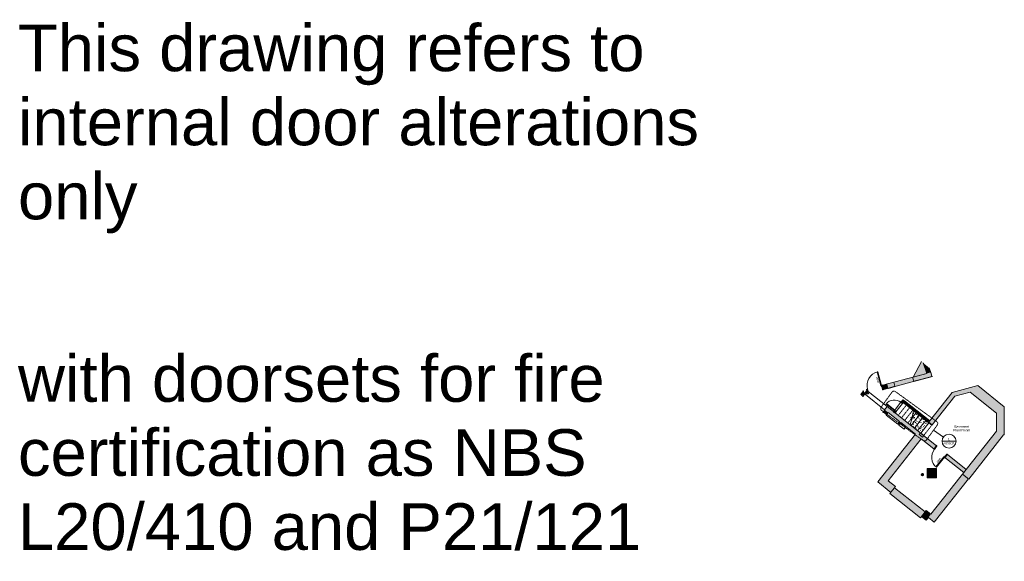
# Model space of a CAD drawing. Header units: millimetres. Extents: x -22631 to 93968, y -17976 to 24175.
# Tile 19 of 19: x 30651 to 93968, y -10653 to 24175. Entities that reach past the tile are written whole.
import ezdxf

# ---------------------------------------------------------------- set-up
doc = ezdxf.new("R2010")
doc.units = ezdxf.units.MM
for name, pattern in [('Dash', [6, 3, -3]), ('Hidden2', [3, 2, -1]), ('Overhead', [4, 2.5, -1.5])]:
    doc.linetypes.add(name, pattern=pattern)
for name, color, linetype, lineweight in [('A-ANNO-SYMB', 150, 'Continuous', 9), ('A-AREA', 32, 'Dash', 9), ('A-DOOR', 31, 'Continuous', 9), ('A-DOOR-FRAM', 31, 'Continuous', 18), ('A-DOOR-IDEN', 31, 'Continuous', 9), ('A-FLOR', 192, 'Continuous', 9), ('A-GENM', 13, 'Continuous', 9), ('A-WALL', 113, 'Continuous', 9), ('A-WALL-FNSH', 113, 'Continuous', 18), ('A-WALL-PATT', 111, 'Continuous', 18), ('G-ANNO-TEXT', 231, 'Continuous', 9), ('I-WALL', 2, 'Continuous', 9), ('Q-CASE', 31, 'Continuous', 9), ('S-STRS', 31, 'Continuous', 9), ('S-STRS-MBND', 31, 'Overhead', 9)]:
    doc.layers.add(name, color=color, linetype=linetype, lineweight=lineweight)
doc.styles.add('Arial', font='arial.ttf', dxfattribs={"height": 150})
doc.styles.add('Arial_6', font='arial.ttf', dxfattribs={"height": 3000})
doc.styles.add('Arial_B', font='arialbd.ttf', dxfattribs={"height": 100})
pattern_1 = [(0, (94833.25, 0), (406.4, 101.6), [16.764, -288.036, 16.764, -288.036, -1625.6]), (0, (94833.25, 0), (406.4, 101.6), [-609.6, 16.764, -592.836, 16.764, -288.036, -711.2]), (0, (94833.25, 0), (406.4, 101.6), [-1524, 16.764, -186.436, 16.764, -491.236]), (120, (94985.65, 50.8), (-291.1882, 301.1527), [16.764, -288.036, 16.764, -288.036, -1625.6]), (120, (94985.65, 50.8), (-291.1882, 301.1527), [-609.6, 16.764, -592.836, 16.764, -288.036, -711.2]), (120, (94985.65, 50.8), (-291.1882, 301.1527), [-1524, 16.764, -186.436, 16.764, -491.236]), (240, (95036.45, 254), (-115.2118, -402.7527), [16.764, -288.036, 16.764, -288.036, -1625.6]), (240, (95036.45, 254), (-115.2118, -402.7527), [-609.6, 16.764, -592.836, 16.764, -288.036, -711.2]), (240, (95036.45, 254), (-115.2118, -402.7527), [-1524, 16.764, -186.436, 16.764, -491.236])]

# ---------------------------------------------------------------- blocks, each defined once
blk = doc.blocks.new('Walls 2 - Walls 2-1784028-0-1_Basement Intermediate Door Options')
at = {"layer": 'A-WALL-PATT', "lineweight": 9}
blk.add_hatch(color=8, dxfattribs=at).paths.add_polyline_path([(-6728, 1190), (-5852, 1425), (-6075, 2100), (-6182, 2188)])
at = {"layer": 'A-WALL', "lineweight": 18}
for p, q in [((-6728, 1190), (-6182, 2188)), ((-5852, 1425), (-6075, 2100)), ((-6728, 1190), (-5852, 1425))]:
    blk.add_line(p, q, dxfattribs=at)
blk = doc.blocks.new('Worktop 2 - Worktop 2-2006432-0-1_Basement Intermediate Door Options')
at = {"layer": 'Q-CASE'}
for p, q in [((-7641, -1889), (-7312, -2148)), ((-7204, -2011), (-7535, -1750)), ((-7204, -2011), (-7312, -2148))]:
    blk.add_line(p, q, dxfattribs=at)
blk = doc.blocks.new('DKA_Door_Int_Sgl_RS_6VP_1 - 1010 x 2110mm Sgl Swing-2231686-0-1_Basement Intermediate Door Options')
at = {"layer": 'A-DOOR', "lineweight": 18}
for p, q in [((419, 1061), (419, 135)), ((463, 1061), (419, 1061)), ((463, 135), (463, 1061)), ((419, 135), (463, 135))]:
    blk.add_line(p, q, dxfattribs=at)
at = {"layer": 'A-DOOR'}
for p, q in [((-500, 155), (-540, 155)), ((-540, 155), (-540, 135)), ((-540, 135), (-470, 135)), ((-474, 141), (-500, 155)), ((470, 135), (540, 135)), ((500, 155), (474, 141)), ((540, 155), (500, 155)), ((540, 135), (540, 155)), ((-540, -135), (-540, -155)), ((-470, -135), (-540, -135)), ((-540, -155), (-500, -155)), ((-500, -155), (-474, -141)), ((540, -135), (470, -135)), ((474, -141), (500, -155)), ((500, -155), (540, -155)), ((540, -155), (540, -135))]:
    blk.add_line(p, q, dxfattribs=at)
for centre, radius, start, end in [((463, 135), 926, 90, 180), ((-478, 134), 8.06, 7.12502, 60.25512), ((-478, 134), 8.06, 7.12502, 60.25512), ((478, 134), 8.06, 119.74488, 172.87498), ((478, 134), 8.06, 119.74488, 172.87498), ((-478, -134), 8.06, 299.74488, 352.87498), ((478, -134), 8.06, 187.12502, 240.25512)]:
    blk.add_arc(centre, radius, start, end, dxfattribs=at)
at = {"layer": 'A-DOOR-FRAM'}
for p, q in [((-465, 135), (-497, 135)), ((-497, 135), (-497, -135)), ((-465, -135), (-465, 135)), ((-446, 89), (-465, 89)), ((-465, 89), (-465, 57)), ((-465, 57), (-446, 57)), ((-446, 57), (-446, 89)), ((465, 89), (446, 89)), ((446, 89), (446, 57)), ((446, 57), (465, 57)), ((465, 135), (465, -135)), ((497, 135), (465, 135)), ((465, 57), (465, 89)), ((497, -135), (497, 135)), ((-497, -135), (-465, -135)), ((465, -135), (497, -135))]:
    blk.add_line(p, q, dxfattribs=at)
blk = doc.blocks.new('Int - Sgl - DKA - Flush - 820 x1400 mm Sgl Swing 2-2793869-0-1_Basement Intermediate Door Options')
at = {"layer": 'A-DOOR'}
for p, q in [((-485, 151), (-445, 151)), ((-485, 131), (-485, 151)), ((-415, 131), (-450, 131)), ((-445, 151), (-419, 137)), ((450, 131), (415, 131)), ((419, 137), (445, 151)), ((445, 151), (485, 151)), ((485, 151), (485, 131)), ((-485, -151), (-485, -131)), ((-445, -151), (-485, -151)), ((-450, -131), (-415, -131)), ((-419, -137), (-445, -151)), ((415, -131), (450, -131)), ((445, -151), (419, -137)), ((485, -151), (445, -151)), ((485, -131), (485, -151))]:
    blk.add_line(p, q, dxfattribs=at)
at = {"layer": 'A-DOOR', "lineweight": 18}
for p, q in [((364, -131), (408, -131)), ((364, -947), (364, -131)), ((408, -131), (408, -947)), ((408, -947), (364, -947))]:
    blk.add_line(p, q, dxfattribs=at)
at = {"layer": 'A-DOOR'}
for centre, radius, start, end in [((-423, 130), 8.06, 7.12502, 60.25512), ((423, 130), 8.06, 119.74488, 172.87498), ((-423, -130), 8.06, 299.74488, 352.87498), ((-423, -130), 8.06, 299.74488, 352.87498), ((408, -131), 816, 180, 270), ((423, -130), 8.06, 187.12502, 240.25512), ((423, -130), 8.06, 187.12502, 240.25512)]:
    blk.add_arc(centre, radius, start, end, dxfattribs=at)
at = {"layer": 'A-DOOR-FRAM'}
for p, q in [((-442, 131), (-410, 131)), ((-442, -131), (-442, 131)), ((-410, 131), (-410, -131)), ((410, 131), (442, 131)), ((410, -131), (410, 131)), ((442, 131), (442, -131)), ((-410, -131), (-442, -131)), ((-410, -53), (-391, -53)), ((-410, -85), (-410, -53)), ((-391, -85), (-410, -85)), ((-391, -53), (-391, -85)), ((391, -53), (410, -53)), ((391, -85), (391, -53)), ((410, -85), (391, -85)), ((410, -53), (410, -85)), ((442, -131), (410, -131))]:
    blk.add_line(p, q, dxfattribs=at)
blk = doc.blocks.new('Int - Sgl - DKA - Flush - 750 x 2000mm Sgl Swing-3638883-0-1_Basement Intermediate Door Options')
at = {"layer": 'A-DOOR', "color": 220}
for p, q in [((-416, 82), (-376, 82)), ((-416, 62), (-416, 82)), ((-346, 62), (-381, 62)), ((-376, 82), (-350, 68)), ((381, 62), (346, 62)), ((350, 68), (376, 82)), ((376, 82), (416, 82)), ((416, 82), (416, 62)), ((-416, -82), (-416, -62)), ((-376, -82), (-416, -82)), ((-381, -62), (-346, -62)), ((-350, -68), (-376, -82)), ((346, -62), (381, -62)), ((376, -82), (350, -68)), ((416, -82), (376, -82)), ((416, -62), (416, -82))]:
    blk.add_line(p, q, dxfattribs=at)
at = {"layer": 'A-DOOR', "color": 230, "lineweight": 18}
for p, q in [((295, -62), (339, -62)), ((295, -740), (295, -62)), ((339, -62), (339, -740)), ((339, -740), (295, -740))]:
    blk.add_line(p, q, dxfattribs=at)
at = {"layer": 'A-DOOR', "color": 220}
for centre, radius, start, end in [((-354, 61), 8.06, 7.12502, 60.25512), ((354, 61), 8.06, 119.74488, 172.87498), ((-354, -61), 8.06, 299.74488, 352.87498), ((-354, -61), 8.06, 299.74488, 352.87498), ((339, -62), 678, 180, 270), ((354, -61), 8.06, 187.12502, 240.25512), ((354, -61), 8.06, 187.12502, 240.25512)]:
    blk.add_arc(centre, radius, start, end, dxfattribs=at)
at = {"layer": 'A-DOOR-FRAM', "color": 230}
for p, q in [((-373, 62), (-341, 62)), ((-373, -62), (-373, 62)), ((-341, 62), (-341, -62)), ((-341, 16), (-322, 16)), ((-341, -16), (-341, 16)), ((-322, 16), (-322, -16)), ((322, 16), (341, 16)), ((322, -16), (322, 16)), ((341, 62), (373, 62)), ((341, -62), (341, 62)), ((341, 16), (341, -16)), ((373, 62), (373, -62)), ((-341, -62), (-373, -62)), ((-322, -16), (-341, -16)), ((341, -16), (322, -16)), ((373, -62), (341, -62))]:
    blk.add_line(p, q, dxfattribs=at)
blk = doc.blocks.new('DKA - 3D Risk Register Symbol - DKA - 3D Risk Register Symbol-1302220-0-1_Basement Intermediate Door Options')
at = {"layer": 'A-GENM'}
h = blk.add_hatch(color=256, dxfattribs=at)
h.paths.add_polyline_path([(-300, -300), (300, -300), (300, 300), (-300, 300), (-300, -225)])
h.paths.add_polyline_path([(0, -210), (-6, -209), (-13, -207), (-18, -203), (-22, -198), (-24, -191), (-25, -185), (-24, -177), (-22, -173), (-18, -167), (-13, -163), (-6, -161), (0, -160), (6, -161), (12, -163), (18, -167), (22, -173), (24, -179), (25, -185), (24, -191), (22, -198), (18, -203), (12, -207), (6, -209)])
h.paths.add_polyline_path([(0, -136), (-6, -135), (-12, -133), (-18, -129), (-22, -124), (-24, -118), (-25, -111), (-50, 138), (-48, 153), (-43, 163), (-35, 174), (-25, 182), (-13, 187), (0, 188), (13, 187), (25, 182), (35, 174), (44, 162), (48, 151), (50, 138), (24, -118), (22, -124), (16, -130), (13, -133), (7, -135)])
h = blk.add_hatch(color=256, dxfattribs=at)
h.paths.add_polyline_path([(0, -210), (6, -209), (12, -207), (18, -203), (22, -198), (24, -191), (25, -185), (24, -177), (22, -173), (18, -167), (12, -163), (6, -161), (0, -160), (-6, -161), (-13, -163), (-18, -167), (-22, -173), (-24, -179), (-25, -185), (-24, -191), (-22, -198), (-18, -203), (-13, -207), (-6, -209)])
h.paths.add_polyline_path([(0, -136), (7, -135), (13, -133), (18, -129), (22, -124), (24, -118), (25, -111), (50, 138), (48, 153), (43, 163), (35, 174), (25, 182), (13, 187), (0, 188), (-13, 187), (-25, 182), (-35, 174), (-43, 163), (-48, 151), (-50, 138), (-24, -118), (-22, -124), (-16, -130), (-12, -133), (-6, -136)])
for p, q in [((300, 300), (-300, 300)), ((-300, 300), (-300, -300)), ((-50, 138), (-25, -111)), ((-25, -111), (-50, 138)), ((0, -1), (-1, 1)), ((0, 1), (0, -1)), ((25, -111), (50, 138)), ((50, 138), (25, -111)), ((300, -300), (300, 300)), ((-300, -300), (300, -300))]:
    blk.add_line(p, q, dxfattribs=at)
for centre, radius, start, end in [((0, 138), 50, 360, 180), ((0, 138), 50, 0, 180), ((0, 1), 0.516, 0, 180), ((0, -111), 25, 180, 360), ((0, -111), 25, 180, 0), ((0, -185), 25, 0, 180), ((0, -185), 25, 0, 180), ((0, -185), 25, 180, 360), ((0, -185), 25, 180, 360), ((0, -1), 0.283, 186.2238, 353.7762)]:
    blk.add_arc(centre, radius, start, end, dxfattribs=at)
blk = doc.blocks.new('Basic Wall _ Int - Existing Skirting - ___-4247085-0-1_Basement Intermediate Door Options')
at = {"layer": 'I-WALL'}
for p, q in [((-6689, 923), (-5512, 1239)), ((-6688, 919), (-6689, 923)), ((-6688, 919), (-5507, 1237)), ((-6687, 915), (-6688, 919)), ((-5501, 1233), (-6687, 915)), ((-6687, 914), (-5500, 1233)), ((-6687, 914), (-6687, 915)), ((-6687, 914), (-6685, 908)), ((-6685, 908), (-5492, 1228)), ((-6684, 906), (-6685, 908)), ((-6684, 906), (-5489, 1227)), ((-5507, 1237), (-5501, 1233)), ((-5501, 1233), (-5500, 1233)), ((-5492, 1228), (-5489, 1227))]:
    blk.add_line(p, q, dxfattribs=at)
at = {"layer": 'I-WALL', "flags": 128}
blk.add_lwpolyline([(-5500, 1233), (-5497, 1231), (-5495, 1230), (-5493, 1229), (-5492, 1229), (-5492, 1228), (-5492, 1228)], dxfattribs=at)
blk = doc.blocks.new('Basic Wall _ Int - Existing Skirting - ___-4247155-0-1_Basement Intermediate Door Options')
at = {"layer": 'I-WALL'}
for p, q in [((-8316, 486), (-7896, 599)), ((-8315, 483), (-8316, 486)), ((-8315, 483), (-7895, 595)), ((-8314, 478), (-8315, 483)), ((-7894, 591), (-8314, 478)), ((-8314, 477), (-7894, 590)), ((-8314, 477), (-8314, 478)), ((-8314, 477), (-8312, 471)), ((-8312, 471), (-7892, 584)), ((-8312, 469), (-7892, 582)), ((-8312, 469), (-8312, 471)), ((-7896, 599), (-7895, 595)), ((-7895, 595), (-7894, 591)), ((-7894, 591), (-7894, 590)), ((-7892, 584), (-7894, 590)), ((-7892, 584), (-7892, 582))]:
    blk.add_line(p, q, dxfattribs=at)
blk = doc.blocks.new('Basic Wall _ Int - Existing Skirting - ___-4251300-0-1_Basement Intermediate Door Options')
at = {"layer": 'I-WALL'}
for p, q in [((-8541, -922), (-8667, -1081)), ((-8665, -1083), (-8667, -1081)), ((-8539, -924), (-8665, -1083)), ((-8665, -1083), (-8660, -1087)), ((-8534, -928), (-8660, -1087)), ((-8659, -1087), (-8660, -1087)), ((-8659, -1087), (-8534, -928)), ((-8659, -1087), (-8656, -1090)), ((-8530, -931), (-8656, -1090)), ((-8653, -1093), (-8656, -1090)), ((-8527, -933), (-8653, -1093)), ((-8541, -922), (-8539, -924)), ((-8534, -928), (-8539, -924)), ((-8534, -928), (-8534, -928)), ((-8534, -928), (-8530, -931)), ((-8530, -931), (-8527, -933))]:
    blk.add_line(p, q, dxfattribs=at)
blk = doc.blocks.new('Basic Wall _ Int - Existing Skirting - ___-4405033-0-1_Basement Intermediate Door Options')
at = {"layer": 'I-WALL'}
for p, q in [((-9892, 63), (-9980, -47)), ((-9890, 60), (-9977, -50)), ((-9887, 56), (-9973, -53)), ((-9887, 55), (-9973, -53)), ((-9968, -57), (-9883, 49)), ((-9882, 47), (-9966, -59)), ((-9890, 60), (-9887, 56)), ((-9887, 56), (-9887, 55)), ((-9883, 49), (-9882, 47)), ((-9977, -50), (-9980, -47)), ((-9973, -53), (-9977, -50)), ((-9973, -53), (-9973, -53)), ((-9966, -59), (-9968, -57))]:
    blk.add_line(p, q, dxfattribs=at)
at = {"layer": 'I-WALL', "flags": 128}
for points in [[(-9887, 55), (-9886, 53), (-9885, 52), (-9884, 51), (-9883, 50), (-9883, 49)], [(-9968, -57), (-9968, -57), (-9969, -56), (-9970, -56), (-9971, -54), (-9973, -53)]]:
    blk.add_lwpolyline(points, dxfattribs=at)
blk = doc.blocks.new('Basic Wall _ Int - Existing Skirting - ___-4405035-0-1_Basement Intermediate Door Options')
at = {"layer": 'I-WALL'}
for p, q in [((-9810, 85), (-9892, 63)), ((-9809, 81), (-9890, 60)), ((-9887, 56), (-9890, 60)), ((-9808, 77), (-9887, 56)), ((-9807, 76), (-9887, 55)), ((-9887, 55), (-9887, 56)), ((-9883, 49), (-9806, 70)), ((-9882, 47), (-9883, 49)), ((-9805, 68), (-9882, 47)), ((-9810, 85), (-9809, 81)), ((-9809, 81), (-9808, 77)), ((-9808, 77), (-9807, 76)), ((-9806, 70), (-9807, 76)), ((-9806, 70), (-9805, 68))]:
    blk.add_line(p, q, dxfattribs=at)
at = {"layer": 'I-WALL', "flags": 128}
blk.add_lwpolyline([(-9883, 49), (-9883, 50), (-9884, 51), (-9885, 52), (-9886, 53), (-9887, 55)], dxfattribs=at)
blk = doc.blocks.new('DKA_MEP_Fire_SmokeDetector - Smoke detector-6049691-0-1_Basement Intermediate Door Options')
at = {"layer": 'A-GENM'}
for p, q in [((0, 75), (0, -75)), ((75, 0), (-75, 0))]:
    blk.add_line(p, q, dxfattribs=at)
for start, end in [(90, 270), (270, 90)]:
    blk.add_arc((0, 0), 75, start, end, dxfattribs=at)
blk = doc.blocks.new('Floor Plan - 9mm - Circle-3441286-0-1_Basement Intermediate Door Options')
at = {"layer": 'A-ANNO-SYMB'}
blk.add_line((-9, 0), (9, 0), dxfattribs=at)
for start, end in [(360, 180), (180, 360)]:
    blk.add_arc((0, 0), 9, start, end, dxfattribs=at)

msp = doc.modelspace()

# ---------------------------------------------------------------- hatches: boundary and pattern name
at = {"layer": 'A-WALL-PATT'}
for color, points in [(8, [(88979.9, 1428.2), (89236.2, 1497), (89141.7, 1786.6), (88761.1, 2098.4), (88904.5, 1659.2)]), (8, [(86176.7, 396.1), (86482.8, 478.3), (86412.8, 739), (86106.7, 656.9), (86174.3, 405.2)]), (8, [(86936.7, 600.1), (88144, 924.2), (88074, 1185), (86866.7, 860.9)]), (8, [(84773, 15.6), (84980.6, 83.4), (84896.9, 339.6), (84692, 79.4)]), (8, [(86377.9, -1247.9), (86502.7, -1089.6), (86307, -934.1), (86181.4, -1093.3)]), (6, [(86915.3, -1095.2), (86921.3, -1087.6), (86843, -1025.4), (86837, -1033), (86853.9, -1046.4)]), (8, [(87192.1, -1888.9), (87312.2, -1732.6), (87233.9, -1670.4), (87113.5, -1827)]), (8, [(86500.6, -5468.5), (88622.4, -2773.4), (88246.6, -2474.8), (86123.4, -5171.6)])]:
    msp.add_hatch(color=color, dxfattribs=at).paths.add_polyline_path(points)
h = msp.add_hatch(color=8, dxfattribs=at)
h.paths.add_polyline_path([(84940.6, 64.2), (85201.3, 134.2), (85149.5, 327.2), (84940.8, 64.5)])
h.paths.add_polyline_path([(86482.8, 478.3), (86936.7, 600.1), (86866.7, 860.9), (86412.8, 739)])
h.paths.add_polyline_path([(88144, 924.2), (89313.7, 1238.2), (89243.7, 1499), (88074, 1185)])
at = {"layer": 'A-WALL-PATT', "lineweight": 9}
for points in [[(90781.6, -30.9), (92519.2, 433), (92257.6, 642.6), (91060.2, 322.9)], [(93967.8, -1535.3), (93967.8, -727.9), (92519.2, 433), (91763.5, 231.3), (93457.8, -1126.6)], [(93967.8, -2527.3), (93967.8, -1535.3), (93457.8, -1126.6), (93457.8, -2527.3), (93920.1, -2527.3)], [(91689.2, -5360.8), (93920.1, -2527.3), (93457.8, -2527.3), (93457.8, -2281.9), (91284.6, -5042.2)], [(89466.7, -8127.2), (91661.7, -5339.2), (91284.6, -5042.2), (89089.6, -7830.2)], [(86677.3, -6218.5), (86974.2, -5841.4), (86123.4, -5171.6), (85826.5, -5548.7)], [(88574.9, -7849.6), (88871.9, -7472.5), (86907.6, -5926), (86610.7, -6303.1)], [(88949.8, -8007.7), (89246.8, -7630.6), (88938.5, -7387.9), (88641.6, -7765), (88904.5, -7972)]]:
    msp.add_hatch(color=8, dxfattribs=at).paths.add_polyline_path(points)
at = {"layer": 'A-WALL-PATT'}
h = msp.add_hatch(color=8, dxfattribs=at)
h.paths.add_polyline_path([(87641.9, -1994.5), (87803.9, -1788.6), (86921.3, -1087.6), (86915.3, -1095.2), (86837, -1033), (86843, -1025.4), (86432.9, -699.6), (86270, -904.7), (87319, -1738)])
h.paths.add_polyline_path([(85037.5, 74.3), (85171.9, 243.6), (85152, 317.9), (85145.9, 322.7), (84983, 117.6), (85022.4, 86.3)])
h = msp.add_hatch(color=8, dxfattribs=at)
h.paths.add_polyline_path([(88703.8, -2670), (88785.2, -2566.7), (88573.1, -2399.6), (88491.7, -2503), (88559.8, -2556.6)])
h.paths.add_polyline_path([(89331.7, -1872.6), (91060.2, 322.9), (90625.1, 206.8), (89119.5, -1705.5)])
h = msp.add_hatch(color=8, dxfattribs=at)
h.paths.add_polyline_path([(91362.7, -4950.1), (91525.7, -4745), (90307.9, -3777.6), (90144.9, -3982.8), (90489.9, -4256.8)])
h.paths.add_polyline_path([(89440.2, -3423), (89603.2, -3217.8), (87803.9, -1788.6), (87641.9, -1994.5), (88904.5, -2997.4)])
at = {"layer": 'I-WALL'}
h = msp.add_hatch(color=6, dxfattribs=at)
h.paths.add_polyline_path([(86856.9, -1036.4), (86884.8, -1000.8), (86873.1, -991.6), (86845.1, -1027)])
h.paths.add_polyline_path([(87356.2, -402.1), (87390, -359.2), (87378.2, -349.9), (87344.4, -392.8)])
h.paths.add_polyline_path([(87522.6, -342.7), (87531.9, -330.9), (87446.3, -263.5), (87436.4, -276), (87448.2, -285.3), (87448.8, -284.5), (87517.2, -338.4)])
h = msp.add_hatch(color=6, dxfattribs=at)
h.paths.add_polyline_path([(86866.3, -1043.8), (86894.3, -1008.3), (86884.8, -1000.8), (86856.9, -1036.4)])
h.paths.add_polyline_path([(87365.6, -409.5), (87406.9, -357.2), (87397.4, -349.8), (87356.2, -402.1)])
h.paths.add_polyline_path([(87505.8, -344.7), (87513.2, -335.3), (87448.8, -284.5), (87440.7, -294.8), (87450.2, -302.2), (87450.8, -301.4)])
h = msp.add_hatch(color=6, dxfattribs=at)
h.paths.add_polyline_path([(86921.1, -1087.4), (86949.3, -1051.6), (86894.3, -1008.3), (86866.3, -1043.8), (86869.5, -1046.4)])
h.paths.add_polyline_path([(87420.6, -452.9), (87505.8, -344.7), (87450.8, -301.4), (87365.6, -409.5), (87418.1, -450.9)])
h = msp.add_hatch(color=6, dxfattribs=at)
h.paths.add_polyline_path([(86930.5, -1094.8), (86958.7, -1059), (86949.3, -1051.6), (86921.3, -1087.6)])
h.paths.add_polyline_path([(87430.1, -460.3), (87471.3, -407.9), (87461.9, -400.5), (87420.6, -452.9)])
h.paths.add_polyline_path([(87514.6, -352.9), (87522.6, -342.7), (87513.2, -335.3), (87505.2, -345.5)])
h = msp.add_hatch(color=6, dxfattribs=at)
h.paths.add_polyline_path([(86942.2, -1104.2), (86970.5, -1068.3), (86958.7, -1059), (86930.5, -1094.8)])
h.paths.add_polyline_path([(87441.9, -469.6), (87475.7, -426.6), (87463.9, -417.3), (87430.1, -460.3)])
h.paths.add_polyline_path([(87533.8, -352.8), (87543.7, -340.2), (87531.9, -330.9), (87522, -343.5)])
h = msp.add_hatch(color=6, dxfattribs=at)
h.paths.add_polyline_path([(88331, -1119.1), (88340.3, -1107.3), (87475.7, -426.6), (87466.4, -438.4), (88238.7, -1046.4)])
h.paths.add_polyline_path([(87369, -361.7), (87436.4, -276), (87435.6, -275.4), (87368.2, -361.1)])
h = msp.add_hatch(color=6, dxfattribs=at)
h.paths.add_polyline_path([(88398.5, -1033.5), (88407.8, -1021.7), (87543.1, -341), (87533.8, -352.8), (88111.8, -807.8)])
h.paths.add_polyline_path([(87436.4, -276), (87445.7, -264.3), (87444.9, -263.6), (87435.6, -275.4)])
for points in [[(88347.8, -1097.9), (88391.1, -1042.9), (87505.2, -345.5), (87461.9, -400.5), (88282.3, -1046.4)], [(88340.3, -1107.3), (88347.8, -1097.9), (87471.3, -407.9), (87463.9, -417.3), (88262.9, -1046.4)], [(88391.1, -1042.9), (88398.5, -1033.5), (87522, -343.5), (87514.6, -352.9), (88111.8, -823)], [(89315, -1893.8), (89324.3, -1882), (88340.3, -1107.3), (88331, -1119.1), (89102.8, -1726.7)], [(89324.3, -1882), (89331.7, -1872.6), (88347.8, -1097.9), (88340.3, -1107.3), (89112.1, -1715)], [(89119.5, -1705.5), (89162.8, -1650.5), (88391.1, -1042.9), (88347.8, -1097.9), (88904.5, -1536.2)], [(89162.8, -1650.5), (89170.3, -1641.1), (88398.5, -1033.5), (88391.1, -1042.9), (88904.5, -1447.1)], [(89170.3, -1641.1), (89179.5, -1629.3), (88407.8, -1021.7), (88398.5, -1033.5), (88904.5, -1431.9)]]:
    msp.add_hatch(color=6, dxfattribs=at).paths.add_polyline_path(points)
at = {"layer": 'S-STRS'}
h = msp.add_hatch(dxfattribs=at)
h.set_pattern_fill('FP_1', color=256, style=0, pattern_type=2)
h.set_pattern_definition(pattern_1)
h.paths.add_polyline_path([(87976, -1920.7), (88498.3, -1263.2), (88291.5, -1099), (88061.6, -1388.4), (88106.4, -1445.9), (88030.4, -1427.7), (87999.2, -1467.1), (88015.9, -1488.5), (87922.6, -1878.3), (87939.3, -1891.6)])
h = msp.add_hatch(dxfattribs=at)
h.set_pattern_fill('FP_2', color=256, style=0, pattern_type=2)
h.set_pattern_definition(pattern_1)
h.paths.add_polyline_path([(87999.2, -1467.1), (88030.4, -1427.7), (87954.4, -1409.6)])
h.paths.add_polyline_path([(88061.6, -1388.4), (88291.5, -1099), (88138.2, -977.2), (88045, -1367)])
h = msp.add_hatch(dxfattribs=at)
h.set_pattern_fill('FP_2', color=256, style=0, pattern_type=2)
h.set_pattern_definition(pattern_1)
h.paths.add_polyline_path([(88182.7, -2084.9), (88705, -1427.4), (88498.3, -1263.2), (87976, -1920.7), (88106.4, -2024.2)])
h = msp.add_hatch(dxfattribs=at)
h.set_pattern_fill('FP_2', color=256, style=0, pattern_type=2)
h.set_pattern_definition(pattern_1)
h.paths.add_polyline_path([(88389.5, -2249.1), (88911.7, -1591.6), (88705, -1427.4), (88182.7, -2084.9), (88246.6, -2135.6)])
h = msp.add_hatch(dxfattribs=at)
h.set_pattern_fill('FP_1', color=256, style=0, pattern_type=2)
h.set_pattern_definition(pattern_1)
h.paths.add_polyline_path([(88596.2, -2413.3), (89118.4, -1755.8), (88911.7, -1591.6), (88389.5, -2249.1), (88579, -2399.6)])

# ---------------------------------------------------------------- linework, layer by layer
at = {"layer": 'A-ANNO-SYMB', "linetype": 'Hidden2'}
for p, q in [((86050, -731.9), (86745, 224.8)), ((86966.8, 259.9), (89622.4, -1669.5)), ((88740.7, -2883), (86085.1, -953.6)), ((89657.5, -1891.2), (88962.4, -2847.9))]:
    msp.add_line(p, q, dxfattribs=at)
at = {"layer": 'A-ANNO-SYMB'}
msp.add_line((89424.8, -2211.5), (90048.1, -2664.4), dxfattribs=at)
at = {"layer": 'A-ANNO-SYMB', "linetype": 'Hidden2'}
for centre, start, end in [((86873.5, 131.5), 54, 144), ((86178.4, -825.2), 144, 234), ((89529.1, -1797.9), 324, 54), ((88834, -2754.6), 234, 324)]:
    msp.add_arc(centre, 158.8, start, end, dxfattribs=at)
at = {"layer": 'A-AREA'}
msp.add_line((89314.4, -1893.2), (88781.7, -2563.9), dxfattribs=at)
at = {"layer": 'A-FLOR'}
for p, q in [((86502.7, -1089.6), (86378, -1248)), ((86378, -1248), (87113.5, -1827)), ((87641.9, -1994.5), (87629.2, -2010.7))]:
    msp.add_line(p, q, dxfattribs=at)
at = {"layer": 'A-WALL', "color": 7, "lineweight": 18}
for p, q in [((88979.9, 1428.2), (88761.1, 2098.4)), ((88979.9, 1428.2), (86140.5, 665.9)), ((89236.2, 1497), (89141.7, 1786.6)), ((89243.7, 1499), (89236.2, 1497)), ((89243.7, 1499), (89313.7, 1238.2)), ((86106.7, 656.9), (86176.7, 396.1)), ((89313.7, 1238.2), (86210.5, 405.2)), ((86412.8, 739), (86482.8, 478.3)), ((86866.7, 860.9), (86936.7, 600.1)), ((88074, 1185), (88144, 924.2)), ((92257.6, 642.6), (90625.1, 206.8)), ((93967.8, -727.9), (92257.6, 642.6)), ((84980.6, 83.4), (84773, 15.6)), ((84980.6, 83.4), (84896.9, 339.6)), ((84940.6, 64.2), (85149.5, 327.2)), ((84940.6, 64.2), (85167.5, 125.1)), ((84983, 117.6), (85037.5, 74.3)), ((85037.5, 74.3), (85171.9, 243.6)), ((85145.9, 322.7), (85152, 317.9)), ((85201.3, 134.2), (85149.5, 327.2)), ((90625.1, 206.8), (89162.8, -1650.5)), ((90781.6, -30.9), (91763.5, 231.3)), ((91763.5, 231.3), (93457.8, -1126.6)), ((89331.7, -1872.6), (90781.6, -30.9)), ((86307, -934.1), (86181.4, -1093.3)), ((86432.9, -699.6), (86270, -904.7)), ((86270, -904.7), (86307, -934.1)), ((86502.7, -1089.6), (86377.9, -1247.9)), ((89603.2, -3217.8), (86432.9, -699.6)), ((86502.7, -1089.6), (87233.9, -1670.4)), ((86843, -1025.4), (86837, -1033)), ((86837, -1033), (86915.3, -1095.2)), ((86921.3, -1087.6), (86915.3, -1095.2)), ((93457.8, -1126.6), (93457.8, -2281.9)), ((93967.8, -2527.3), (93967.8, -727.9)), ((87233.9, -1670.4), (87113.5, -1827)), ((87312.2, -1732.6), (87192.1, -1888.9)), ((88246.6, -2474.8), (87312.2, -1732.6)), ((85826.5, -5548.7), (88246.6, -2474.8)), ((88573.1, -2399.6), (88491.7, -2503)), ((88703.8, -2670), (88491.7, -2503)), ((88785.2, -2566.7), (88573.1, -2399.6)), ((93457.8, -2281.9), (89246.8, -7630.6)), ((91689.2, -5360.8), (93920.1, -2527.3)), ((93920.1, -2527.3), (93967.8, -2527.3)), ((88622.4, -2773.4), (86500.6, -5468.5)), ((89440.2, -3423), (88622.4, -2773.4)), ((88703.8, -2670), (88785.2, -2566.7)), ((89603.2, -3217.8), (89440.2, -3423)), ((90307.9, -3777.6), (90144.9, -3982.8)), ((91525.7, -4745), (90307.9, -3777.6)), ((90144.9, -3982.8), (91362.7, -4950.1)), ((91689.2, -5360.8), (91284.6, -5042.2)), ((91525.7, -4745), (91362.7, -4950.1)), ((85826.5, -5548.7), (86677.3, -6218.5)), ((86974.2, -5841.4), (86500.6, -5468.5)), ((89466.7, -8127.2), (91661.7, -5339.2)), ((86610.7, -6303.1), (86974.2, -5841.4)), ((86610.7, -6303.1), (88574.9, -7849.6)), ((88871.9, -7472.5), (86907.6, -5926)), ((88938.5, -7387.9), (88574.9, -7849.6)), ((89246.8, -7630.6), (88938.5, -7387.9)), ((88641.6, -7765), (88949.8, -8007.7)), ((88949.8, -8007.7), (89089.6, -7830.2)), ((89089.6, -7830.2), (89466.7, -8127.2))]:
    msp.add_line(p, q, dxfattribs=at)
at = {"layer": 'A-WALL', "color": 135, "lineweight": 13}
for p, q in [((87356.2, -402.1), (87390, -359.2)), ((87356.2, -402.1), (87365.6, -409.5)), ((87420.6, -452.9), (87430.1, -460.3)), ((87430.1, -460.3), (87463.9, -417.3)), ((87448.2, -285.3), (87448.8, -284.5)), ((87522.6, -342.7), (87448.8, -284.5)), ((87463.9, -417.3), (89324.3, -1882)), ((87522, -343.5), (87522.6, -342.7)), ((89170.3, -1641.1), (87522, -343.5)), ((86856.9, -1036.4), (86884.8, -1000.8)), ((86884.8, -1000.8), (86894.3, -1008.3)), ((86930.5, -1094.8), (86958.7, -1059)), ((86949.3, -1051.6), (86958.7, -1059))]:
    msp.add_line(p, q, dxfattribs=at)
at = {"layer": 'A-WALL', "color": 55, "lineweight": 18}
for p, q in [((87365.6, -409.5), (87406.9, -357.2)), ((87365.6, -409.5), (87420.6, -452.9)), ((87420.6, -452.9), (87461.9, -400.5)), ((87450.2, -302.2), (87450.8, -301.4)), ((87450.8, -301.4), (87505.8, -344.7)), ((87461.9, -400.5), (89331.7, -1872.6)), ((87505.2, -345.5), (87505.8, -344.7)), ((87505.2, -345.5), (89162.8, -1650.5)), ((86866.3, -1043.8), (86894.3, -1008.3)), ((86894.3, -1008.3), (86949.3, -1051.6)), ((86921.1, -1087.4), (86949.3, -1051.6))]:
    msp.add_line(p, q, dxfattribs=at)
at = {"layer": 'A-WALL', "color": 8}
msp.add_line((89162.8, -1650.5), (89119.5, -1705.5), dxfattribs=at)
at = {"layer": 'A-WALL', "color": 10, "lineweight": 13}
msp.add_line((89324.3, -1882), (89331.7, -1872.6), dxfattribs=at)
at = {"layer": 'A-WALL-FNSH', "color": 8, "lineweight": 9}
for p, q in [((87369, -361.7), (87344.4, -392.8)), ((87344.4, -392.8), (87356.2, -402.1)), ((87444.9, -263.6), (87368.2, -361.1)), ((87368.2, -361.1), (87369, -361.7)), ((87430.1, -460.3), (87441.9, -469.6)), ((87466.4, -438.4), (87441.9, -469.6)), ((87444.9, -263.6), (87445.7, -264.3)), ((87446.3, -263.5), (87445.7, -264.3)), ((87446.3, -263.5), (87543.7, -340.2)), ((89315, -1893.8), (87466.4, -438.4)), ((87543.7, -340.2), (87543.1, -341)), ((87543.1, -341), (89179.5, -1629.3)), ((86845.1, -1027), (86873.1, -991.6)), ((86873.1, -991.6), (86884.8, -1000.8)), ((86942.2, -1104.2), (86970.5, -1068.3)), ((86958.7, -1059), (86970.5, -1068.3))]:
    msp.add_line(p, q, dxfattribs=at)
at = {"layer": 'A-WALL-FNSH', "color": 250, "lineweight": 9}
msp.add_line((89315, -1893.8), (89324.3, -1882), dxfattribs=at)
at = {"layer": 'I-WALL'}
for p, q in [((88144.3, 923.3), (88144, 924.2)), ((89313.7, 1238.2), (89320.1, 1240)), ((89320.5, 1239), (89320.1, 1240)), ((84852.4, -46.9), (84940.5, 64.1)), ((84940.5, 64.1), (85022.6, 86.1)), ((84966.9, 130.4), (85129.8, 335.5)), ((84983, 117.6), (84966.9, 130.4)), ((86270, -904.7), (85037.5, 74.3)), ((85129.8, 335.5), (85145.9, 322.7)), ((85152, 317.9), (85162.5, 309.6)), ((85204.6, 276.1), (86432.9, -699.6)), ((86516.9, 486.4), (86516.6, 487.3)), ((86937, 599.2), (86936.7, 600.1)), ((84853.2, -47.5), (84852.4, -46.9)), ((86181.4, -1093.3), (86180.7, -1092.6))]:
    msp.add_line(p, q, dxfattribs=at)
at = {"layer": 'I-WALL', "color": 8}
for p, q in [((86897.8, -960.1), (87319.7, -424.3)), ((87417.1, -501), (86995.2, -1036.8))]:
    msp.add_line(p, q, dxfattribs=at)
at = {"layer": 'S-STRS', "linetype": 'Overhead'}
for p, q in [((87976, -1920.7), (88498.3, -1263.2)), ((88061.6, -1388.4), (88291.5, -1099)), ((87999.2, -1467.1), (88030.4, -1427.7)), ((88182.7, -2084.9), (88705, -1427.4)), ((88389.5, -2249.1), (88911.7, -1591.6)), ((88596.2, -2413.3), (89118.4, -1755.8))]:
    msp.add_line(p, q, dxfattribs=at)
at = {"layer": 'S-STRS'}
for p, q in [((87976, -1920.7), (88498.3, -1263.2)), ((88061.6, -1388.4), (88291.5, -1099)), ((88291.5, -1099), (88138.2, -977.2)), ((88498.3, -1263.2), (88291.5, -1099)), ((88705, -1427.4), (88498.3, -1263.2)), ((87976, -1920.7), (87922.6, -1878.3)), ((87999.2, -1467.1), (88030.4, -1427.7)), ((88182.7, -2084.9), (88705, -1427.4)), ((88389.5, -2249.1), (88911.7, -1591.6)), ((88596.2, -2413.3), (89118.4, -1755.8)), ((88911.7, -1591.6), (88705, -1427.4)), ((89118.4, -1755.8), (88911.7, -1591.6)), ((88182.7, -2084.9), (87976, -1920.7)), ((88389.5, -2249.1), (88182.7, -2084.9)), ((88596.2, -2413.3), (88389.5, -2249.1))]:
    msp.add_line(p, q, dxfattribs=at)
at = {"layer": 'S-STRS-MBND'}
for p, q in [((86993.4, -1035.4), (87420.9, -497.3)), ((87149.1, -1263.9), (87671.3, -606.4)), ((87149.1, -1263.9), (87671.3, -606.4)), ((88138.2, -977.2), (87464.6, -442.2)), ((87922.6, -1878.3), (86944.4, -1101.4)), ((86968.6, -1066.8), (86973.5, -1060.5)), ((87355.8, -1428.1), (87878.1, -770.6)), ((87355.8, -1428.1), (87878.1, -770.6)), ((87562.6, -1592.3), (88084.8, -934.8)), ((87562.6, -1592.3), (88084.8, -934.8)), ((87769.3, -1756.5), (87999.2, -1467.1)), ((87769.3, -1756.5), (87999.2, -1467.1)), ((88030.4, -1427.7), (88061.6, -1388.4)), ((88030.4, -1427.7), (88061.6, -1388.4))]:
    msp.add_line(p, q, dxfattribs=at)
at = {"layer": 'S-STRS-MBND', "linetype": 'Continuous'}
for p, q in [((88138.2, -977.2), (88045, -1367)), ((88015.9, -1488.5), (87922.6, -1878.3)), ((87954.4, -1409.6), (88015.9, -1488.5)), ((88106.4, -1445.9), (87954.4, -1409.6)), ((88045, -1367), (88106.4, -1445.9))]:
    msp.add_line(p, q, dxfattribs=at)

# ---------------------------------------------------------------- block references
at = {"layer": 'A-ANNO-SYMB', "xscale": 49.99999999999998, "yscale": 49.99999999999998, "zscale": 49.99999999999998}
msp.add_blockref('Floor Plan - 9mm - Circle-3441286-0-1_Basement Intermediate Door Options', (90412.2, -2928.9), dxfattribs=at)
at = {"layer": 'A-DOOR'}
for name, p, rotation in [('DKA_Door_Int_Sgl_RS_6VP_1 - 1010 x 2110mm Sgl Swing-2231686-0-1_Basement Intermediate Door Options', (85654, 395.5), 15.02755478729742), ('Int - Sgl - DKA - Flush - 820 x1400 mm Sgl Swing 2-2793869-0-1_Basement Intermediate Door Options', (89874.1, -3600.3), 321.5385471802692)]:
    msp.add_blockref(name, p, dxfattribs=dict(at, rotation=rotation))
at = {"layer": 'A-DOOR', "color": 220, "rotation": 231.7871694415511}
msp.add_blockref('Int - Sgl - DKA - Flush - 750 x 2000mm Sgl Swing-3638883-0-1_Basement Intermediate Door Options', (87157.5, -730.6), dxfattribs=at)
at = {"layer": 'A-GENM', "rotation": 321.5385471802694}
msp.add_blockref('DKA_MEP_Fire_SmokeDetector - Smoke detector-6049691-0-1_Basement Intermediate Door Options', (88703.8, -5073.5), dxfattribs=at)
at = {"layer": 'A-GENM'}
msp.add_blockref('DKA - 3D Risk Register Symbol - DKA - 3D Risk Register Symbol-1302220-0-1_Basement Intermediate Door Options', (89306.5, -4974.8), dxfattribs=at)
at = {"layer": 'A-WALL'}
msp.add_blockref('Walls 2 - Walls 2-1784028-0-1_Basement Intermediate Door Options', (94833.3, 0), dxfattribs=at)
at = {"layer": 'I-WALL'}
for name in ['Basic Wall _ Int - Existing Skirting - ___-4247085-0-1_Basement Intermediate Door Options', 'Basic Wall _ Int - Existing Skirting - ___-4405033-0-1_Basement Intermediate Door Options', 'Basic Wall _ Int - Existing Skirting - ___-4405035-0-1_Basement Intermediate Door Options', 'Basic Wall _ Int - Existing Skirting - ___-4247155-0-1_Basement Intermediate Door Options', 'Basic Wall _ Int - Existing Skirting - ___-4251300-0-1_Basement Intermediate Door Options']:
    msp.add_blockref(name, (94833.3, 0), dxfattribs=at)
at = {"layer": 'Q-CASE'}
msp.add_blockref('Worktop 2 - Worktop 2-2006432-0-1_Basement Intermediate Door Options', (94833.3, 0), dxfattribs=at)

# ---------------------------------------------------------------- texts
at = {"layer": 'A-ANNO-SYMB', "char_height": 150, "attachment_point": 1, "style": 'Arial'}
for s, insert, width in [('400002', (90052.8, -2991.2), 865.822), ('1', (90347.7, -2723.6), 144.304)]:
    msp.add_mtext(s, dxfattribs=dict(at, insert=insert, width=width))
at = {"layer": 'A-DOOR-IDEN', "char_height": 100, "attachment_point": 1, "style": 'Arial_B'}
for s, insert, width, rotation in [('DG08', (85818.6, 1212.2), 448.945, 285.344503), ('DB01', (89603.1, -4268.2), 440.928, 52)]:
    msp.add_mtext(s, dxfattribs=dict(at, insert=insert, width=width, rotation=rotation))
at = {"layer": 'G-ANNO-TEXT', "color": 7, "lineweight": 18, "attachment_point": 1}
for s, insert, char_height, width, style in [('This drawing refers to ', (30540.1, 23863.8), 3000, 51147.662, 'Arial_6'), ('internal door alterations ', (30540.1, 19101.3), 3000, 55396.606, 'Arial_6'), ('only ', (30540.1, 14338.8), 3000, 10822.781, 'Arial_6'), ('with doorsets for fire ', (30540.1, 2604.9), 3000, 47940.912, 'Arial_6'), ('certification as NBS ', (30540.1, -2157.6), 3000, 46417.706, 'Arial_6'), ('Plant Room ', (90681.7, -2152.2), 150, 1394.936, 'Arial'), ('Basement ', (90757.8, -1914.1), 150, 1242.616, 'Arial'), ('L20/410 and P21/121', (30540.1, -6920.1), 3000, 49624.456, 'Arial_6')]:
    msp.add_mtext(s, dxfattribs=dict(at, insert=insert, char_height=char_height, width=width, style=style))

doc.saveas('drawing.dxf')
